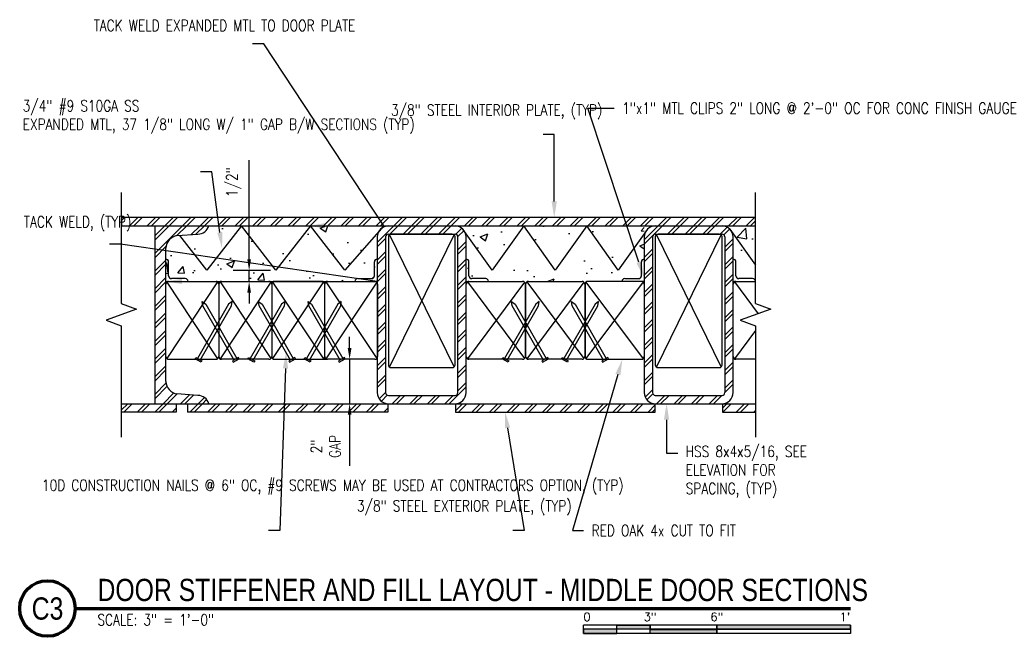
# Model space of a CAD drawing. Header units: inches. Extents: x 52 to 295, y 67 to 146.
# Tile 12 of 25: x 109 to 154, y 118 to 146. Entities that reach past the tile are written whole.
import ezdxf
from ezdxf import colors
from ezdxf.entities.mleader import LeaderData, LeaderLine
from ezdxf.enums import TextEntityAlignment as Align
from ezdxf.math import Vec2, Vec3

# ---------------------------------------------------------------- set-up
doc = ezdxf.new("R2010")
doc.units = ezdxf.units.IN
doc.header["$MEASUREMENT"] = 0
for name, color, linetype in [('A-DETL-MEDM', 3, 'Continuous'), ('A-DETL-THIN', 1, 'Continuous'), ('S-ANNO-DIMS', 1, 'Continuous'), ('S-ANNO-NOTE', 2, 'Continuous'), ('S-ANNO-SYMB', 2, 'Continuous')]:
    doc.layers.add(name, color=color, linetype=linetype)
doc.layers.add('M-DETL-PATT', color=9, linetype='Continuous', true_color=0x808080)
doc.styles.add('Annotative', font='romans.shx', dxfattribs={"width": 0.8, "height": 0.125})
doc.styles.add('Arial', font='romans.shx', dxfattribs={"width": 0.8})
doc.styles.add('TITLES', font='swiss.ttf', dxfattribs={"width": 0.8, "height": 0.25})
doc.dimstyles.new('Annotative', dxfattribs={"dimscale": 0, "dimtxt": 0.125, "dimasz": 0.125, "dimexe": 0.18, "dimexo": 0.0625, "dimgap": 0.09, "dimtad": 1, "dimdec": 3, "dimzin": 3, "dimdsep": 46, "dimlunit": 4, "dimtxsty": 'Annotative', "dimcen": 0.09, "dimclrt": 2, "dimazin": 2, "dimtfac": 1, "dimtdec": 3, "dimtmove": 0, "dimatfit": 0, "dimfxl": 1, "dimtfill": 1, "dimfrac": 2, "dimtolj": 1, "dimtzin": 0, "dimarcsym": 0})
pattern_1 = [(45, (88.0681, 0), (-0.3959798, 0.3959798), []), (45, (88.0681, 0.6), (-0.3959798, 0.3959798), [])]

# ---------------------------------------------------------------- blocks, each defined once
blk = doc.blocks.new('*D24')
at = {"layer": 'Defpoints', "color": 0, "transparency": 16777216}
for p in [(119.598, 134.228), (120.804, 134.228), (119.502, 133.74)]:
    blk.add_point(p, dxfattribs=at)
at = {"layer": 'S-ANNO-DIMS', "color": 0, "lineweight": -2, "transparency": 16777216}
for p, q in [((119.598, 134.728), (119.598, 139.189)), ((120.554, 134.228), (118.878, 134.228)), ((119.598, 133.74), (119.598, 134.228)), ((119.752, 133.74), (120.318, 133.74)), ((119.598, 133.24), (119.598, 132.74))]:
    blk.add_line(p, q, dxfattribs=at)
at = {"layer": 'S-ANNO-DIMS', "color": 0, "transparency": 16777216}
for points in [[(119.515, 134.728), (119.681, 134.728), (119.598, 134.228)], [(119.515, 133.24), (119.681, 133.24), (119.598, 133.74)]]:
    blk.add_solid(points, dxfattribs=at)
at = {"layer": 'S-ANNO-DIMS', "color": 2, "lineweight": -3, "transparency": 16777216, "insert": (118.571, 137.534), "char_height": 0.5, "attachment_point": 1, "rotation": 90, "line_spacing_factor": 0.983083, "style": 'Annotative'}
blk.add_mtext('\\A1;1/2"', dxfattribs=at)
blk = doc.blocks.new('*U23')
for points in [[(-2.625, -0.188), (-2.25, -0.188), (-2.25, -0.234), (-2.625, -0.234)], [(-1.5, -0.234), (0, -0.234), (0, -0.187), (-1.5, -0.187)], [(-3, -0.281), (-2.625, -0.281), (-2.625, -0.234), (-3, -0.234)], [(-2.25, -0.235), (-1.5, -0.235), (-1.5, -0.281), (-2.25, -0.281)]]:
    blk.add_hatch(color=256).paths.add_polyline_path(points)
for p, q in [((0, -0.187), (-3, -0.187)), ((-3, -0.281), (-3, -0.187)), ((-2.625, -0.281), (-2.625, -0.188)), ((-2.25, -0.281), (-2.25, -0.188)), ((-1.5, -0.281), (-1.5, -0.188)), ((0, -0.187), (0, -0.281)), ((0, -0.234), (-3, -0.234)), ((0, -0.281), (-3, -0.281))]:
    blk.add_line(p, q)
at = {"flags": 128}
for points in [[(-2.625, -0.188), (-2.25, -0.188), (-2.25, -0.234), (-2.625, -0.234), (-2.625, -0.188)], [(-1.5, -0.234), (0, -0.234), (0, -0.187), (-1.5, -0.187), (-1.5, -0.234)], [(-3, -0.281), (-2.625, -0.281), (-2.625, -0.234), (-3, -0.234), (-3, -0.281)], [(-2.25, -0.235), (-1.5, -0.235), (-1.5, -0.281), (-2.25, -0.281), (-2.25, -0.235)]]:
    blk.add_lwpolyline(points, close=True, dxfattribs=at)
at = {"style": 'Arial'}
blk.add_text('0', height=0.0937, dxfattribs=at).set_placement((-3, -0.094), align=Align.MIDDLE_LEFT)
for s, p in [('3"', (-2.25, -0.094)), ('6"', (-1.5, -0.094))]:
    blk.add_text(s, height=0.0937, dxfattribs=at).set_placement(p, align=Align.MIDDLE_CENTER)
blk.add_text("1'", height=0.0937, dxfattribs=at).set_placement((0, -0.094), align=Align.MIDDLE_RIGHT)
blk = doc.blocks.new('*U16')
at = {"linetype": 'Continuous', "lineweight": 70}
blk.add_line((1.125, 0.625), (9.835, 0.625), dxfattribs=at)
at = {"lineweight": 70}
blk.add_circle((0.812, 0.625), 0.312, dxfattribs=at)
at = {"style": 'Arial'}
blk.add_attdef('DRAWING_AREA_TITLE', text='', height=0.187, dxfattribs=at).set_placement((1.374, 0.634), align=Align.BOTTOM_LEFT)
blk.add_attdef('X#', text='', height=0.187, dxfattribs=at).set_placement((0.812, 0.625), align=Align.MIDDLE_CENTER)
blk.add_attdef('SCALE:', text='', height=0.0938, dxfattribs=at).set_placement((1.374, 0.561), align=Align.TOP_LEFT)
blk = doc.blocks.new('*D30')
at = {"layer": 'Defpoints', "color": 0, "transparency": 16777216}
for p in [(123.395, 130.24), (124.115, 130.24), (123.395, 128.24)]:
    blk.add_point(p, dxfattribs=at)
at = {"layer": 'S-ANNO-DIMS', "color": 0, "lineweight": -2, "transparency": 16777216}
for p, q in [((124.115, 130.74), (124.115, 131.24)), ((124.115, 130.24), (124.115, 128.24)), ((124.115, 127.74), (124.115, 125.443))]:
    blk.add_line(p, q, dxfattribs=at)
at = {"layer": 'S-ANNO-DIMS', "color": 0, "transparency": 16777216}
for points in [[(124.031, 130.74), (124.198, 130.74), (124.115, 130.24)], [(124.031, 127.74), (124.198, 127.74), (124.115, 128.24)]]:
    blk.add_solid(points, dxfattribs=at)
at = {"layer": 'S-ANNO-DIMS', "color": 2, "transparency": 16777216, "insert": (123.04, 126.318), "char_height": 0.5, "attachment_point": 5, "rotation": 90, "style": 'Annotative', "bg_fill": 3, "box_fill_scale": 1.25, "bg_fill_color": 256, "bg_fill_true_color": 13158600, "bg_fill_transparency": 0}
blk.add_mtext('\\A1;2"\\PGAP', dxfattribs=at)

msp = doc.modelspace()

# ---------------------------------------------------------------- hatches: boundary and pattern name
at = {"layer": 'M-DETL-PATT', "lineweight": -3}
h = msp.add_hatch(dxfattribs=at)
h.set_pattern_fill('FP_1', color=8, style=0, pattern_type=2)
h.set_pattern_definition(pattern_1)
h.paths.add_polyline_path([(113.8537, 136.2395), (142.3554, 136.2395), (142.3554, 136.6145), (113.8537, 136.6145)])
h = msp.add_hatch(dxfattribs=at)
h.set_pattern_fill('FP_1', color=8, style=0, pattern_type=2)
h.set_pattern_definition(pattern_1)
h.paths.add_polyline_path([(115.3551, 128.2395), (117.7926, 128.2395), (117.7373, 128.3606), (117.6537, 128.4643), (117.5472, 128.5442), (117.4243, 128.5953), (117.2926, 128.6145), (116.3551, 128.677), (116.2027, 128.729), (116.0686, 128.8181), (115.9616, 128.9385), (115.8888, 129.0821), (115.8551, 129.2395), (115.8551, 135.2395), (115.8888, 135.397), (115.9616, 135.5406), (116.0686, 135.661), (116.2027, 135.7501), (116.3551, 135.802), (117.2926, 135.8645), (117.4243, 135.8838), (117.5472, 135.9349), (117.6537, 136.0148), (117.7373, 136.1185), (117.7926, 136.2395), (115.3551, 136.2395), (115.3551, 131.4318)])
h = msp.add_hatch(dxfattribs=at)
h.set_pattern_fill('AR-CONC', color=8, scale=0.5, style=0)
h.paths.add_polyline_path([(142.3554, 133.7395), (142.3554, 136.2395), (141.3551, 136.2395), (141.3551, 133.7395)])
h.paths.add_polyline_path([(125.3551, 133.7395), (125.3551, 136.2395), (117.7926, 136.2395), (117.539, 135.8811), (116.3512, 135.8012), (116.1999, 135.7487), (116.0668, 135.6594), (115.9607, 135.5393), (115.8886, 135.3962), (115.8551, 135.2395), (115.8551, 133.7395)])
h.paths.add_polyline_path([(129.3551, 133.7395), (137.3551, 133.7395), (137.3551, 136.2395), (129.3551, 136.2395)])
h = msp.add_hatch(dxfattribs=at)
h.set_pattern_fill('FP_1', color=8, style=0, pattern_type=2)
h.set_pattern_definition(pattern_1)
h.paths.add_polyline_path([(128.8551, 128.2395), (128.9845, 128.2566), (129.1051, 128.3065), (129.2086, 128.386), (129.2881, 128.4895), (129.3381, 128.6101), (129.3551, 128.7395), (129.3551, 135.7395), (129.3381, 135.869), (129.2881, 135.9895), (129.2086, 136.0931), (129.1051, 136.1726), (128.9845, 136.2225), (128.8551, 136.2395), (125.8551, 136.2395), (125.7257, 136.2225), (125.6051, 136.1726), (125.5015, 136.0931), (125.4221, 135.9895), (125.3721, 135.869), (125.3551, 135.7395), (125.3551, 128.7395), (125.3721, 128.6101), (125.4221, 128.4895), (125.5015, 128.386), (125.6051, 128.3065), (125.7257, 128.2566), (125.8551, 128.2395), (128.5135, 128.2395)])
h.paths.add_polyline_path([(125.8551, 128.6145), (125.8227, 128.6188), (125.7926, 128.6313), (125.7667, 128.6512), (125.7468, 128.677), (125.7344, 128.7072), (125.7301, 128.7395), (125.7301, 135.7395), (125.7344, 135.7719), (125.7468, 135.802), (125.7667, 135.8279), (125.7926, 135.8478), (125.8227, 135.8603), (125.8551, 135.8645), (128.8551, 135.8645), (128.8874, 135.8603), (128.9176, 135.8478), (128.9435, 135.8279), (128.9633, 135.802), (128.9758, 135.7719), (128.9801, 135.7395), (128.9801, 128.7395), (128.9758, 128.7072), (128.9633, 128.677), (128.9435, 128.6512), (128.9176, 128.6313), (128.8874, 128.6188), (128.8551, 128.6145), (128.5135, 128.6145)])
h = msp.add_hatch(dxfattribs=at)
h.set_pattern_fill('FP_1', color=8, style=0, pattern_type=2)
h.set_pattern_definition(pattern_1)
h.paths.add_polyline_path([(140.0424, 128.2395), (140.8551, 128.2395), (140.9845, 128.2566), (141.1051, 128.3065), (141.2086, 128.386), (141.2881, 128.4895), (141.3381, 128.6101), (141.3551, 128.7395), (141.3551, 135.7395), (141.3381, 135.869), (141.2881, 135.9895), (141.2086, 136.0931), (141.1051, 136.1726), (140.9845, 136.2225), (140.8551, 136.2395), (137.8551, 136.2395), (137.7257, 136.2225), (137.6051, 136.1726), (137.5015, 136.0931), (137.4221, 135.9895), (137.3721, 135.869), (137.3551, 135.7395), (137.3551, 128.7395), (137.3721, 128.6101), (137.4221, 128.4895), (137.5015, 128.386), (137.6051, 128.3065), (137.7257, 128.2566), (137.8551, 128.2395)])
h.paths.add_polyline_path([(137.8551, 128.6145), (137.8227, 128.6188), (137.7926, 128.6313), (137.7667, 128.6512), (137.7468, 128.677), (137.7344, 128.7072), (137.7301, 128.7395), (137.7301, 135.7395), (137.7344, 135.7719), (137.7468, 135.802), (137.7667, 135.8279), (137.7926, 135.8478), (137.8227, 135.8603), (137.8551, 135.8645), (140.8551, 135.8645), (140.8874, 135.8603), (140.9176, 135.8478), (140.9435, 135.8279), (140.9633, 135.802), (140.9758, 135.7719), (140.9801, 135.7395), (140.9801, 128.7395), (140.9758, 128.7072), (140.9633, 128.677), (140.9435, 128.6512), (140.9176, 128.6313), (140.8874, 128.6188), (140.8551, 128.6145), (140.0424, 128.6145)])
h = msp.add_hatch(dxfattribs=at)
h.set_pattern_fill('FP_1', color=8, style=0, pattern_type=2)
h.set_pattern_definition(pattern_1)
h.paths.add_polyline_path([(116.8238, 127.8645), (125.8315, 127.8645), (125.8315, 128.2395), (116.8238, 128.2395)])
h.paths.add_polyline_path([(113.8537, 127.8645), (116.3238, 127.8645), (116.3238, 128.2395), (113.8537, 128.2395)])
h.paths.add_polyline_path([(140.8787, 127.8645), (142.3554, 127.8645), (142.3554, 128.2395), (140.8787, 128.2395)])
h.paths.add_polyline_path([(137.8551, 127.8645), (137.8551, 128.2395), (128.8787, 128.2395), (128.8787, 127.8645)])

# ---------------------------------------------------------------- linework, layer by layer
at = {"layer": 'A-DETL-MEDM', "lineweight": -3}
for p, q in [((142.3554, 136.6145), (113.8537, 136.6145)), ((113.8551, 136.6145), (113.8551, 136.2395)), ((113.8537, 136.2395), (142.3554, 136.2395)), ((115.3551, 136.2395), (115.3551, 128.2395)), ((119.2503, 136.2395), (117.6989, 134.2395)), ((120.8017, 134.2395), (119.2503, 136.2395)), ((122.3532, 136.2395), (120.8017, 134.2395)), ((123.9046, 134.2395), (122.3532, 136.2395)), ((125.6558, 136.2395), (123.9046, 134.2395)), ((130.5218, 134.2395), (129.2088, 136.0931)), ((131.9384, 136.2395), (130.5218, 134.2395)), ((133.3552, 134.2395), (131.9384, 136.2395)), ((134.7718, 136.2395), (133.3552, 134.2395)), ((136.1885, 134.2395), (134.7718, 136.2395)), ((137.5015, 136.0931), (136.1885, 134.2395)), ((141.2086, 136.0931), (142.3554, 134.4742)), ((116.3551, 135.802), (117.2926, 135.8645)), ((117.6989, 134.2395), (116.4874, 135.8012)), ((125.3551, 135.7395), (125.3551, 128.7395)), ((125.7301, 135.7395), (125.7301, 128.7395)), ((125.8551, 135.8645), (128.8551, 135.8645)), ((128.9801, 128.7395), (128.9801, 135.7395)), ((129.3551, 128.7395), (129.3551, 135.7395)), ((137.3551, 135.7395), (137.3551, 128.7395)), ((137.7301, 135.7395), (137.7301, 128.7395)), ((137.8551, 135.8645), (140.8551, 135.8645)), ((140.9801, 135.7395), (140.9801, 128.7395)), ((141.3551, 128.7395), (141.3551, 135.7395)), ((115.8551, 129.2395), (115.8551, 135.2395)), ((117.2926, 128.6145), (116.3551, 128.677)), ((125.8551, 128.6145), (128.8551, 128.6145)), ((137.8551, 128.6145), (140.8551, 128.6145)), ((113.8537, 128.2395), (142.3554, 128.2395)), ((116.3238, 128.2395), (116.3238, 127.8645)), ((116.8238, 128.2395), (116.8238, 127.8645)), ((125.8315, 128.2395), (125.8315, 127.8645)), ((128.8787, 128.2395), (128.8787, 127.8645)), ((137.8551, 127.8645), (137.8551, 128.2395)), ((140.8787, 128.2395), (140.8787, 127.8645)), ((116.3238, 127.8645), (113.8537, 127.8645)), ((125.8315, 127.8645), (116.8238, 127.8645)), ((128.8787, 127.8645), (137.8551, 127.8645)), ((140.8787, 127.8645), (142.3554, 127.8645))]:
    msp.add_line(p, q, dxfattribs=at)
for centre, radius, start, end in [((117.2817, 136.3998), 0.5354, 271.16134, 342.57846), ((125.8551, 135.7395), 0.5, 90, 180), ((128.8551, 135.7395), 0.5, 0, 90), ((137.8551, 135.7395), 0.5, 90, 180), ((140.8551, 135.7395), 0.5, 0, 90), ((116.4794, 135.188), 0.6265, 101.44913, 175.28378), ((125.8551, 135.7395), 0.125, 90, 180), ((128.8551, 135.7395), 0.125, 360, 90), ((137.8551, 135.7395), 0.125, 90, 180), ((140.8551, 135.7395), 0.125, 0, 90), ((116.4794, 129.2911), 0.6265, 184.71621, 258.55087), ((117.2817, 128.0792), 0.5354, 17.42154, 88.83866), ((125.8551, 128.7395), 0.5, 180, 270), ((125.8551, 128.7395), 0.125, 180, 270), ((128.8551, 128.7395), 0.5, 270, 0), ((128.8551, 128.7395), 0.125, 270, 0), ((137.8551, 128.7395), 0.5, 180, 270), ((137.8551, 128.7395), 0.125, 180, 270), ((140.8551, 128.7395), 0.5, 270, 0), ((140.8551, 128.7395), 0.125, 270, 0)]:
    msp.add_arc(centre, radius, start, end, dxfattribs=at)
at = {"layer": 'A-DETL-THIN', "lineweight": -3}
for p, q in [((113.8537, 137.7395), (113.8537, 132.7395)), ((142.3554, 132.7395), (142.3554, 137.7395)), ((125.9083, 129.8872), (128.8185, 135.8279)), ((128.8185, 129.9012), (125.9085, 135.842)), ((137.9083, 129.8872), (140.8185, 135.8279)), ((140.8185, 129.9012), (137.9085, 135.842)), ((115.9801, 133.9895), (115.9801, 134.6145)), ((125.2301, 133.9895), (125.2301, 134.6145)), ((129.4801, 133.9895), (129.4801, 134.6145)), ((137.2301, 133.9895), (137.2301, 134.6145)), ((141.4801, 133.9895), (141.4801, 134.6145)), ((115.8551, 133.7395), (118.1101, 133.7395)), ((118.1785, 133.7192), (115.8917, 130.2762)), ((115.8917, 133.7029), (118.1783, 130.2598)), ((116.7301, 133.8645), (116.1051, 133.8645)), ((118.2917, 133.7192), (120.5785, 130.2762)), ((120.5785, 133.7029), (118.2919, 130.2598)), ((118.3601, 133.7395), (120.4901, 133.7395)), ((122.9385, 133.7192), (120.6517, 130.2762)), ((120.6517, 133.7029), (122.9383, 130.2598)), ((122.8701, 133.7395), (120.7401, 133.7395)), ((123.0518, 133.7192), (125.3385, 130.2762)), ((125.3386, 133.7029), (123.052, 130.2598)), ((123.1201, 133.7395), (125.3551, 133.7395)), ((124.4801, 133.8645), (125.1051, 133.8645)), ((129.3551, 133.7395), (131.8901, 133.7395)), ((129.4083, 133.7169), (131.9785, 130.2762)), ((131.9785, 133.7029), (129.4085, 130.2621)), ((130.2301, 133.8645), (129.6051, 133.8645)), ((132.0783, 133.7169), (134.6485, 130.2762)), ((134.6485, 133.7029), (132.0785, 130.2621)), ((132.1501, 133.7395), (134.5601, 133.7395)), ((137.3019, 133.7169), (134.7317, 130.2762)), ((134.7317, 133.7029), (137.3017, 130.2621)), ((137.3551, 133.7395), (134.8201, 133.7395)), ((136.4801, 133.8645), (137.1051, 133.8645)), ((141.3551, 133.7395), (142.3551, 133.7395)), ((141.4083, 133.7169), (142.4784, 132.2843)), ((142.2301, 133.8645), (141.6051, 133.8645)), ((118.2351, 133.6145), (118.2351, 130.3645)), ((120.6151, 133.6145), (120.6151, 130.3645)), ((122.9951, 130.3645), (122.9951, 133.6145)), ((125.3752, 133.6145), (125.3752, 130.3645)), ((132.0151, 133.6145), (132.0151, 130.3645)), ((132.0251, 130.3645), (132.0251, 133.6145)), ((134.6851, 133.6145), (134.6851, 130.3645)), ((134.6951, 133.6145), (134.6951, 130.3645)), ((117.5178, 132.6382), (117.4881, 132.8376)), ((117.4881, 132.8376), (117.6459, 132.7122)), ((118.8355, 132.8376), (118.6777, 132.7122)), ((118.8059, 132.6382), (118.8355, 132.8376)), ((120.0483, 132.6382), (120.0187, 132.8376)), ((120.0187, 132.8376), (120.1765, 132.7122)), ((121.2116, 132.8376), (121.0538, 132.7122)), ((121.1819, 132.6382), (121.2116, 132.8376)), ((122.2778, 132.6382), (122.2481, 132.8376)), ((122.2481, 132.8376), (122.406, 132.7122)), ((123.7421, 132.8376), (123.5843, 132.7122)), ((123.7125, 132.6382), (123.7421, 132.8376)), ((131.4214, 132.6382), (131.3917, 132.8376)), ((131.3917, 132.8376), (131.5495, 132.7122)), ((132.6385, 132.8376), (132.4806, 132.7122)), ((132.6088, 132.6382), (132.6385, 132.8376)), ((134.1172, 132.6382), (134.0875, 132.8376)), ((134.0875, 132.8376), (134.2453, 132.7122)), ((135.3027, 132.8376), (135.1449, 132.7122)), ((135.273, 132.6382), (135.3027, 132.8376)), ((114.5406, 132.4895), (113.1669, 131.9895)), ((113.8537, 132.7395), (114.5406, 132.4895)), ((118.6777, 132.7122), (117.2715, 130.2765)), ((117.3996, 130.2025), (118.8059, 132.6382)), ((118.924, 130.2025), (117.5178, 132.6382)), ((117.6459, 132.7122), (119.0522, 130.2765)), ((121.0538, 132.7122), (119.6475, 130.2765)), ((119.7757, 130.2025), (121.1819, 132.6382)), ((121.4546, 130.2025), (120.0483, 132.6382)), ((120.1765, 132.7122), (121.5827, 130.2765)), ((123.5843, 132.7122), (122.1781, 130.2765)), ((123.6841, 130.2025), (122.2778, 132.6382)), ((122.3062, 130.2025), (123.7125, 132.6382)), ((122.406, 132.7122), (123.8122, 130.2765)), ((132.4806, 132.7122), (131.0744, 130.2765)), ((131.2026, 130.2025), (132.6088, 132.6382)), ((132.8276, 130.2025), (131.4214, 132.6382)), ((131.5495, 132.7122), (132.9558, 130.2765)), ((135.1449, 132.7122), (133.7386, 130.2765)), ((133.8668, 130.2025), (135.273, 132.6382)), ((135.5234, 130.2025), (134.1172, 132.6382)), ((134.2453, 132.7122), (135.6516, 130.2765)), ((143.0423, 132.4895), (141.6686, 131.9895)), ((142.3554, 132.7395), (143.0423, 132.4895)), ((113.1669, 131.9895), (113.8537, 131.7395)), ((141.6686, 131.9895), (142.3554, 131.7395)), ((113.8537, 131.7395), (113.8537, 126.7395)), ((142.3554, 131.5299), (141.4085, 130.2621)), ((142.3554, 131.7395), (142.3554, 126.7395)), ((115.9801, 130.2395), (118.1101, 130.2395)), ((117.169, 130.2635), (117.2002, 130.3177)), ((117.4396, 130.1073), (117.169, 130.2635)), ((117.2002, 130.3177), (117.4709, 130.1614)), ((117.4709, 130.1614), (117.4396, 130.1073)), ((120.4901, 130.2395), (118.3601, 130.2395)), ((119.1234, 130.3177), (118.8528, 130.1614)), ((118.8528, 130.1614), (118.884, 130.1073)), ((118.884, 130.1073), (119.1547, 130.2635)), ((119.1547, 130.2635), (119.1234, 130.3177)), ((119.545, 130.2635), (119.5763, 130.3177)), ((119.8157, 130.1073), (119.545, 130.2635)), ((119.5763, 130.3177), (119.8469, 130.1614)), ((119.8469, 130.1614), (119.8157, 130.1073)), ((120.7401, 130.2395), (123.079, 130.2395)), ((121.654, 130.3177), (121.3833, 130.1614)), ((121.3833, 130.1614), (121.4146, 130.1073)), ((121.4146, 130.1073), (121.6852, 130.2635)), ((121.6852, 130.2635), (121.654, 130.3177)), ((122.0756, 130.2635), (122.1068, 130.3177)), ((122.3462, 130.1073), (122.0756, 130.2635)), ((122.1068, 130.3177), (122.3775, 130.1614)), ((122.3775, 130.1614), (122.3462, 130.1073)), ((125.2502, 130.2395), (123.1201, 130.2395)), ((123.8835, 130.3177), (123.6128, 130.1614)), ((123.6128, 130.1614), (123.6441, 130.1073)), ((123.6441, 130.1073), (123.9147, 130.2635)), ((123.9147, 130.2635), (123.8835, 130.3177)), ((131.8901, 130.2395), (129.4801, 130.2395)), ((130.9719, 130.2635), (131.0032, 130.3177)), ((131.2426, 130.1073), (130.9719, 130.2635)), ((131.0032, 130.3177), (131.2738, 130.1614)), ((131.2738, 130.1614), (131.2426, 130.1073)), ((134.5601, 130.2395), (132.1501, 130.2395)), ((133.027, 130.3177), (132.7564, 130.1614)), ((132.7564, 130.1614), (132.7876, 130.1073)), ((132.7876, 130.1073), (133.0583, 130.2635)), ((133.0583, 130.2635), (133.027, 130.3177)), ((133.6361, 130.2635), (133.6674, 130.3177)), ((133.9068, 130.1073), (133.6361, 130.2635)), ((133.6674, 130.3177), (133.938, 130.1614)), ((133.938, 130.1614), (133.9068, 130.1073)), ((134.8201, 130.2395), (137.2301, 130.2395)), ((135.7228, 130.3177), (135.4522, 130.1614)), ((135.4522, 130.1614), (135.4834, 130.1073)), ((135.4834, 130.1073), (135.7541, 130.2635)), ((135.7541, 130.2635), (135.7228, 130.3177)), ((142.3554, 130.2395), (141.4801, 130.2395))]:
    msp.add_line(p, q, dxfattribs=at)
at = {"layer": 'A-DETL-THIN'}
msp.add_lwpolyline([(128.8551, 129.9895), (128.8551, 135.7395, 0.4142136), (128.7301, 135.8645), (125.9801, 135.8645, 0.4142136), (125.8551, 135.7395), (125.8551, 129.9895, 0.4142136), (125.9801, 129.8645), (128.7301, 129.8645)], format="xyb", dxfattribs=at)
msp.add_lwpolyline([(137.9801, 129.8645), (140.7301, 129.8645, 0.4142136), (140.8551, 129.9895), (140.8551, 135.7395, 0.4142136), (140.7301, 135.8645), (137.9801, 135.8645, 0.4142136), (137.8551, 135.7395), (137.8551, 129.9895, 0.4142136)], format="xyb", close=True, dxfattribs=at)
at = {"layer": 'A-DETL-THIN', "lineweight": -3}
for centre, start, end in [((115.8551, 134.6145), 0, 90), ((125.3551, 134.6145), 90, 180), ((129.3551, 134.6145), 0, 90), ((137.3551, 134.6145), 90, 180), ((141.3551, 134.6145), 0, 90), ((115.9801, 133.6145), 90, 180), ((116.1051, 133.9895), 180, 270), ((116.7301, 133.7395), 0, 90), ((118.1101, 133.6145), 0, 90), ((118.3601, 133.6145), 90, 180), ((120.4901, 133.6145), 0, 90), ((120.7401, 133.6145), 90, 180), ((122.8701, 133.6145), 0, 90), ((123.1201, 133.6145), 90, 180), ((124.4801, 133.7395), 90, 180), ((125.1051, 133.9895), 270, 0), ((125.2502, 133.6145), 0, 90), ((129.4801, 133.6145), 90, 180), ((129.6051, 133.9895), 180, 270), ((130.2301, 133.7395), 0, 90), ((131.8901, 133.6145), 0, 90), ((132.1501, 133.6145), 90, 180), ((134.5601, 133.6145), 0, 90), ((134.8201, 133.6145), 90, 180), ((136.4801, 133.7395), 90, 180), ((137.1051, 133.9895), 270, 0), ((137.2301, 133.6145), 0, 90), ((141.4801, 133.6145), 90, 180), ((141.6051, 133.9895), 180, 270), ((142.2301, 133.7395), 0, 90), ((115.9801, 130.3645), 180, 270), ((118.1101, 130.3645), 270, 0), ((118.3601, 130.3645), 180, 270), ((120.4901, 130.3645), 270, 0), ((120.7401, 130.3645), 180, 270), ((122.8701, 130.3645), 270, 0), ((123.1201, 130.3645), 180, 270), ((125.2502, 130.3645), 270, 0), ((129.4801, 130.3645), 180, 270), ((131.8901, 130.3645), 270, 0), ((132.1501, 130.3645), 180, 270), ((134.5601, 130.3645), 270, 0), ((134.8201, 130.3645), 180, 270), ((137.2301, 130.3645), 270, 0), ((141.4801, 130.3645), 180, 270), ((128.7301, 129.9895), 270, 0)]:
    msp.add_arc(centre, 0.125, start, end, dxfattribs=at)

# ---------------------------------------------------------------- block references
at = {"layer": 'S-ANNO-SYMB', "lineweight": -3}
ref = msp.add_blockref('*U16', (107.2853, 116.5308), dxfattribs=dict(at, xscale=4, yscale=4, zscale=4))
ref.add_attrib('SCALE:', 'SCALE: 3" = 1\'-0" ', dxfattribs={"layer": '0', "height": 0.5, "style": 'Annotative', "width": 0.796875}).set_placement((112.7824, 118.7731), align=Align.TOP_LEFT)
ref.add_attrib('DRAWING_AREA_TITLE', 'DOOR STIFFENER AND FILL LAYOUT - MIDDLE DOOR SECTIONS', dxfattribs={"layer": '0', "height": 1, "style": 'TITLES', "width": 0.796875}).set_placement((112.7824, 119.0664), align=Align.BOTTOM_LEFT)
ref.add_attrib('X#', 'C3', dxfattribs={"layer": '0', "height": 1, "style": 'TITLES', "width": 0.796875}).set_placement((110.5353, 119.0308), align=Align.MIDDLE_CENTER)
at = {"layer": 'S-ANNO-SYMB', "lineweight": -3, "xscale": 4, "yscale": 4, "zscale": 4}
msp.add_blockref('*U23', (146.6237, 119.0308), dxfattribs=at)

# ---------------------------------------------------------------- dimensions: what is measured, and where the dimension line sits
at = {"layer": 'S-ANNO-DIMS', "lineweight": -3}
dim = msp.add_linear_dim(base=(119.5979, 134.2282), p1=(119.5018, 133.7395), p2=(120.8039, 134.2282), angle=90, dimstyle='Annotative', override={"dimpost": '\\X', "dimtfill": 0}, dxfattribs=at)
dim.commit()
dim.dimension.update_dxf_attribs({"geometry": '*D24', "text_midpoint": (119.5979, 138.1819), "dimtype": 160})

# ---------------------------------------------------------------- leaders
at = {"layer": 'S-ANNO-NOTE', "lineweight": -3}
ml = msp.add_multileader_mtext('Standard', dxfattribs=at)
ml.set_content('\\pxt3.2,6.4,9.6,12.8,16,19.2,22.4,25.6,28.8,32,35.2,38.4,41.6,44.8,48,51.2,54.4,57.6,60.8,64,67.2,70.4,73.6,76.8,80,83.2,86.4,89.6,92.8,96,99.2,102.4;{\\C256;TACK WELD EXPANDED MTL TO DOOR PLATE}', color=2, style='Annotative')
ml.set_leader_properties(color=1)
ml.build(insert=Vec2(0, 0))
ml.multileader.update_dxf_attribs({"text_right_attachment_type": 3, "dogleg_length": 0.125, "arrow_head_size": 0.72, "scale": 4})
ctx = ml.context
ctx.base_point, ctx.scale, ctx.char_height, ctx.arrow_head_size, ctx.landing_gap_size, ctx.plane_origin = Vec3(112.2506, 145.2491), 4, 0.5, 0.72, 0.36, Vec3(111.8103, 97.3697)
ctx.right_attachment = 3
notes = []
notes.append((ctx, [(1, (1, 1, 0), (120.2516, 144.4157), (-1, 0), 0.5, [(1, [(122.2815, 136.2395), (125.6558, 136.2395)], 0, [])])]))
ctx.mtext.insert, ctx.mtext.width, ctx.mtext.flow_direction = Vec3(112.6106, 145.4991), 7.261684, 5
ml = msp.add_multileader_mtext('Standard', dxfattribs=at)
ml.set_content('{\\C256;3/4" #9 S10GA SS\\PEXPANDED MTL, 37 1/8" LONG W/ 1" GAP B/W SECTIONS (TYP)}', color=2, style='Annotative')
ml.set_leader_properties(color=1)
ml.build(insert=Vec2(0, 0))
ml.multileader.update_dxf_attribs({"text_right_attachment_type": 3, "dogleg_length": 0.125, "arrow_head_size": 0.72, "scale": 4})
ctx = ml.context
ctx.base_point, ctx.scale, ctx.char_height, ctx.arrow_head_size, ctx.landing_gap_size, ctx.plane_origin = Vec3(109.0608, 141.5513), 4, 0.5, 0.72, 0.36, Vec3(125.3807, 97.0395)
ctx.right_attachment = 3
notes.append((ctx, [(0, (1, 1, 0), (117.9189, 138.6703), (-1, 0), 0.5, [(0, [(118.3793, 135.2318)], 0, [])])]))
ctx.mtext.insert, ctx.mtext.width, ctx.mtext.flow_direction = Vec3(109.4208, 141.8846), 8.428288, 5
ml = msp.add_multileader_mtext('Standard', dxfattribs=at)
ml.set_content('{\\C256;3/8" STEEL INTERIOR PLATE, (TYP)}', color=2, style='Annotative')
ml.set_leader_properties(color=1)
ml.build(insert=Vec2(0, 0))
ml.multileader.update_dxf_attribs({"text_right_attachment_type": 3, "dogleg_length": 0.125, "arrow_head_size": 0.72, "scale": 4})
ctx = ml.context
ctx.base_point, ctx.scale, ctx.char_height, ctx.arrow_head_size, ctx.landing_gap_size, ctx.plane_origin = Vec3(125.6161, 141.3618), 4, 0.5, 0.72, 0.36, Vec3(119.9708, 97.3697)
ctx.right_attachment = 3
notes.append((ctx, [(1, (1, 1, 0), (133.3123, 140.338), (-1, 0), 0.5, [(0, [(133.3123, 136.6145)], 0, [])])]))
ctx.mtext.insert, ctx.mtext.width, ctx.mtext.flow_direction = Vec3(125.9761, 141.6951), 6.790358, 5
ml = msp.add_multileader_mtext('Standard', dxfattribs=at)
ml.set_content('{\\C256;1"x1" MTL CLIPS 2" LONG @ 2\'-0" OC FOR CONC FINISH GAUGE}', color=2, style='Annotative')
ml.set_leader_properties(color=1)
ml.build(insert=Vec2(0, 0))
ml.multileader.update_dxf_attribs({"text_right_attachment_type": 3, "dogleg_length": 0.125, "arrow_head_size": 0.72, "scale": 4})
ctx = ml.context
ctx.base_point, ctx.scale, ctx.char_height, ctx.arrow_head_size, ctx.landing_gap_size, ctx.plane_origin = Vec3(136.0054, 141.5304), 4, 0.5, 0.72, 0.36, Vec3(129.757, 89.8108)
ctx.right_attachment = 3
notes.append((ctx, [(0, (1, 1, 0), (134.8256, 141.5304), (1, 0), 1.1798, [(0, [(137.3456, 133.9197)], 0, [])])]))
ctx.mtext.insert, ctx.mtext.width, ctx.mtext.flow_direction = Vec3(136.3654, 141.7804), 7.387172, 5
ml = msp.add_multileader_mtext('Standard', dxfattribs=at)
ml.set_content('{\\C256;TACK WELD, (TYP)}', color=2, style='Annotative')
ml.set_leader_properties(color=1)
ml.build(insert=Vec2(0, 0))
ml.multileader.update_dxf_attribs({"text_right_attachment_type": 3, "dogleg_length": 0.125, "arrow_head_size": 0.72, "scale": 4})
ctx = ml.context
ctx.base_point, ctx.scale, ctx.char_height, ctx.arrow_head_size, ctx.landing_gap_size, ctx.plane_origin = Vec3(109.1149, 136.3361), 4, 0.5, 0.72, 0.36, Vec3(125.3807, 94.6259)
ctx.right_attachment = 3
notes.append((ctx, [(0, (1, 1, 0), (113.8206, 135.4075), (-1, 0), 0.5, [(1, [(115.8551, 133.7395), (125.355, 133.7395)], 0, [])])]))
ctx.mtext.insert, ctx.mtext.width, ctx.mtext.flow_direction = Vec3(109.4749, 136.6694), 3.830111, 5
ml = msp.add_multileader_mtext('Standard', dxfattribs=at)
ml.set_content('{\\C256;10D CONSTRUCTION NAILS @ 6" OC, #9 SCREWS MAY BE USED AT CONTRACTORS OPTION, (TYP)}', color=2, style='Annotative')
ml.set_leader_properties(color=1)
ml.build(insert=Vec2(0, 0))
ml.multileader.update_dxf_attribs({"text_right_attachment_type": 3, "dogleg_length": 0.125, "arrow_head_size": 0.72, "scale": 4})
ctx = ml.context
ctx.base_point, ctx.scale, ctx.char_height, ctx.arrow_head_size, ctx.landing_gap_size, ctx.plane_origin = Vec3(109.9253, 124.4887), 4, 0.5, 0.72, 0.36, Vec3(125.3807, 88.807)
ctx.right_attachment = 3
notes.append((ctx, [(0, (1, 1, 0), (120.9738, 122.5363), (-1, 0), 0.5, [(0, [(121.2578, 130.5434)], 0, [])])]))
ctx.mtext.insert, ctx.mtext.width, ctx.mtext.flow_direction = Vec3(110.2853, 124.8221), 10.048687, 5
ml = msp.add_multileader_mtext('Standard', dxfattribs=at)
ml.set_content('\\pxt3.2,6.4,9.6,12.8,16,19.2,22.4,25.6,28.8,32,35.2,38.4,41.6,44.8,48,51.2,54.4,57.6,60.8,64,67.2,70.4,73.6,76.8,80,83.2,86.4,89.6,92.8,96,99.2,102.4;{\\C256;RED OAK 4x CUT TO FIT}', color=2, style='Annotative')
ml.set_leader_properties(color=1)
ml.build(insert=Vec2(0, 0))
ml.multileader.update_dxf_attribs({"text_right_attachment_type": 3, "dogleg_length": 0.125, "arrow_head_size": 0.72, "scale": 4})
ctx = ml.context
ctx.base_point, ctx.scale, ctx.char_height, ctx.arrow_head_size, ctx.landing_gap_size, ctx.plane_origin = Vec3(134.6305, 122.5363), 4, 0.5, 0.72, 0.36, Vec3(129.757, 83.2536)
ctx.right_attachment = 3
notes.append((ctx, [(0, (1, 1, 0), (134.1305, 122.5363), (1, 0), 0.5, [(0, [(136.3744, 130.2395)], 0, [])])]))
ctx.mtext.insert, ctx.mtext.width, ctx.mtext.flow_direction = Vec3(134.9905, 122.7863), 5.400056, 5
ml = msp.add_multileader_mtext('Standard', dxfattribs=at)
ml.set_content('\\pxt3.2,6.4,9.6,12.8,16,19.2,22.4,25.6,28.8,32,35.2,38.4,41.6,44.8,48,51.2,54.4,57.6,60.8,64,67.2,70.4,73.6,76.8,80,83.2,86.4,89.6,92.8,96,99.2,102.4;{\\C256;HSS 8x4x5/16, SEE\\PELEVATION FOR\\PSPACING, (TYP)}', color=2, style='Annotative')
ml.set_leader_properties(color=1)
ml.build(insert=Vec2(0, 0))
ml.multileader.update_dxf_attribs({"text_right_attachment_type": 3, "dogleg_length": 0.125, "arrow_head_size": 0.72, "scale": 4})
ctx = ml.context
ctx.base_point, ctx.scale, ctx.char_height, ctx.arrow_head_size, ctx.landing_gap_size, ctx.plane_origin = Vec3(138.8603, 126.0107), 4, 0.5, 0.72, 0.36, Vec3(129.757, 94.1937)
ctx.right_attachment = 3
notes.append((ctx, [(0, (1, 1, 0), (138.3603, 126.0107), (1, 0), 0.5, [(0, [(138.3603, 128.2395)], 0, [])])]))
ctx.mtext.insert, ctx.mtext.width, ctx.mtext.flow_direction = Vec3(139.2203, 126.344), 7.387172, 5
ml = msp.add_multileader_mtext('Standard', dxfattribs=at)
ml.set_content('{\\C256;3/8" STEEL EXTERIOR PLATE, (TYP)}', color=2, style='Annotative')
ml.set_leader_properties(color=1)
ml.build(insert=Vec2(0, 0))
ml.multileader.update_dxf_attribs({"text_right_attachment_type": 3, "dogleg_length": 0.125, "arrow_head_size": 0.72, "scale": 4})
ctx = ml.context
ctx.base_point, ctx.scale, ctx.char_height, ctx.arrow_head_size, ctx.landing_gap_size, ctx.plane_origin = Vec3(124.0862, 123.5601), 4, 0.5, 0.72, 0.36, Vec3(118.3681, 83.2536)
ctx.right_attachment = 3
notes.append((ctx, [(1, (1, 1, 0), (131.9539, 122.5363), (-1, 0), 0.5, [(0, [(131.1041, 127.8645)], 0, [])])]))
ctx.mtext.insert, ctx.mtext.width, ctx.mtext.flow_direction = Vec3(124.4462, 123.8935), 7.163391, 5
for ctx, leaders in notes:
    for number, flags, end, landing, length, lines in leaders:
        leader = LeaderData()
        leader.index, (leader.has_last_leader_line, leader.has_dogleg_vector, leader.attachment_direction) = number, flags
        leader.last_leader_point, leader.dogleg_vector, leader.dogleg_length = Vec3(end), Vec3(landing), length
        for number, points, colour, breaks in lines:
            line = LeaderLine()
            line.index, line.vertices, line.color, line.breaks = number, Vec3.list(points), colors.encode_raw_color(colour), breaks
            leader.lines.append(line)
        ctx.leaders.append(leader)

# ---------------------------------------------------------------- next in the draw order: dimensions: what is measured, and where the dimension line sits
at = {"layer": 'S-ANNO-DIMS'}
dim = msp.add_linear_dim(base=(124.1147, 130.2395), p1=(123.3947, 128.2395), p2=(123.3947, 130.2395), angle=90, text='<>\\PGAP', dimstyle='Annotative', override={"dimpost": '\\X', "dimse1": 1, "dimse2": 1}, dxfattribs=at)
dim.commit()
dim.dimension.update_dxf_attribs({"geometry": '*D30', "text_midpoint": (124.1147, 126.3176), "dimtype": 160})

doc.saveas('drawing.dxf')
